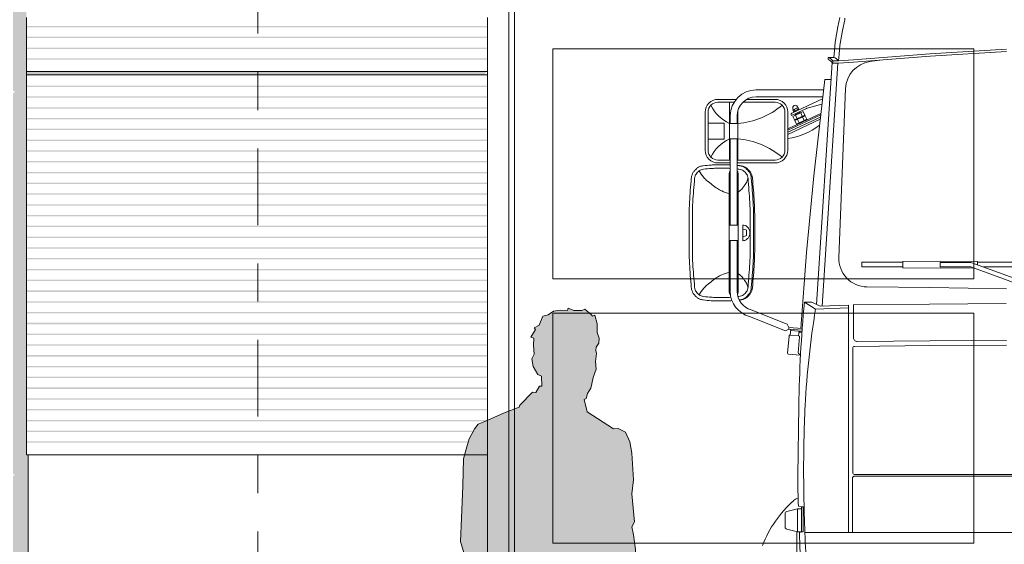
# Model space of a CAD drawing. Header units: metres. Extents: x -4 to 112, y -27 to 26.
# Tile 68 of 167: x 22.13 to 24.7, y 0.97 to 2.34. Entities that reach past the tile are written whole.
import ezdxf
from ezdxf.enums import TextEntityAlignment as Align

# ---------------------------------------------------------------- set-up
doc = ezdxf.new("R2010")
doc.units = ezdxf.units.M
doc.header["$MEASUREMENT"] = 0
doc.linetypes.add('Raster', pattern=[0.4, 0.2, -0.1, 0, -0.1])
for name, color, linetype in [('10 Fassade', 7, 'Continuous'), ('10 Stütze', 7, 'Continuous'), ('10 Wand außen', 7, 'Continuous'), ('10 Wand innen', 7, 'Continuous'), ('60 Ausstattung außen', 7, 'Continuous'), ('90 Achsraster', 7, 'Continuous'), ('94 Genehmigungsplanung Bemaßung', 7, 'Continuous')]:
    doc.layers.add(name, color=color, linetype=linetype)
doc.styles.add('ERSTELLTER_STIL_1', font='arial.ttf')
doc.styles.add('ERSTELLTER_STIL_2', font='arial.ttf')
doc.dimstyles.new('ERSTELLTER_STIL__1', dxfattribs={"dimtxt": 0.25, "dimasz": 0.19, "dimexe": 0.18, "dimexo": 0.1, "dimgap": 0, "dimtad": 1, "dimtih": 1, "dimtoh": 1, "dimzin": 0, "dimdsep": 46, "dimtxsty": 'ERSTELLTER_STIL_2', "dimblk": 'ARROWHEAD_6', "dimblk1": 'ARROWHEAD_6', "dimblk2": 'ARROWHEAD_6', "dimcen": 0.09, "dimclrd": 7, "dimclre": 7, "dimclrt": 7, "dimazin": 0, "dimtfac": 1, "dimtdec": 4, "dimtmove": 0, "dimatfit": 3, "dimfxl": 1, "dimtolj": 1, "dimtzin": 0, "dimarcsym": 0})

# ---------------------------------------------------------------- blocks, each defined once
blk = doc.blocks.new('Standard-Rastermarker[4]_1', base_point=(22.7511, 10))
at = {"layer": '90 Achsraster', "color": 14, "linetype": 'Raster', "lineweight": 18, "true_color": 0xa80000}
blk.add_line((22.7511, 9), (22.7511, -1), dxfattribs=at)
at = {"layer": '90 Achsraster', "color": 14, "lineweight": 18, "true_color": 0xa80000, "style": 'ERSTELLTER_STIL_1'}
for tag, p in [('AC_MarkerText_1_0', (22.7511, 10.5)), ('AC_MarkerText_1_1', (22.7511, -2.2))]:
    blk.add_attdef(tag, text='', height=0.3, rotation=360, dxfattribs=at).set_placement(p, align=Align.TOP_CENTER)
blk = doc.blocks.new('Mann gehend Kontur 02 27[13]_1', base_point=(23.7863, -0.1744))
at = {"layer": '60 Ausstattung außen', "linetype": 'Continuous', "lineweight": 0, "true_color": 0xffffff}
blk.add_hatch(color=7, dxfattribs=at).paths.add_polyline_path([(23.5584, 0.5808), (23.5752, 0.5495), (23.6222, 0.4441), (23.6368, 0.3962), (23.6446, 0.3432), (23.6429, 0.3229), (23.6424, 0.2863), (23.6469, 0.2017), (23.6553, 0.1542), (23.648, 0.1097), (23.6536, 0.0381), (23.6654, -0.0211), (23.6637, -0.0566), (23.6592, -0.0977), (23.6693, -0.1011), (23.6698, -0.1474), (23.7062, -0.1586), (23.7096, -0.1524), (23.7533, -0.1722), (23.7863, -0.1744), (23.8306, -0.1693), (23.858, -0.1654), (23.8911, -0.1598), (23.8871, -0.1507), (23.8877, -0.1378), (23.8715, -0.1355), (23.8435, -0.1282), (23.8127, -0.1152), (23.8026, -0.0944), (23.8255, -0.0994), (23.8227, -0.078), (23.8143, -0.034), (23.8031, 0.0037), (23.802, 0.0398), (23.7959, 0.1086), (23.7875, 0.1694), (23.7802, 0.2264), (23.7673, 0.3312), (23.7622, 0.3932), (23.7622, 0.4355), (23.7594, 0.4958), (23.7544, 0.5607), (23.7494, 0.5922), (23.7656, 0.5843), (23.7774, 0.5877), (23.7785, 0.6046), (23.7706, 0.6661), (23.7617, 0.713), (23.7544, 0.7446), (23.741, 0.7908), (23.7415, 0.8545), (23.7359, 0.8787), (23.7348, 0.9059), (23.7376, 0.9527), (23.7326, 0.9916), (23.7281, 1.0125), (23.7354, 1.0249), (23.732, 1.0617), (23.7281, 1.0983), (23.7326, 1.1349), (23.7281, 1.2043), (23.723, 1.2343), (23.7118, 1.2597), (23.6928, 1.2692), (23.6805, 1.2681), (23.611, 1.3126), (23.6037, 1.3442), (23.6088, 1.347), (23.6127, 1.36), (23.6211, 1.3741), (23.6233, 1.3859), (23.6273, 1.4017), (23.6345, 1.4237), (23.6334, 1.4434), (23.6345, 1.4575), (23.6362, 1.4648), (23.634, 1.4727), (23.6345, 1.4813), (23.6418, 1.492), (23.6424, 1.5044), (23.6373, 1.5197), (23.6377, 1.5425), (23.6314, 1.565), (23.625, 1.5617), (23.6226, 1.5654), (23.6049, 1.58), (23.5976, 1.5772), (23.5763, 1.5772), (23.5617, 1.5833), (23.5596, 1.5768), (23.541, 1.5777), (23.5236, 1.5755), (23.5091, 1.5658), (23.4957, 1.5622), (23.4861, 1.5387), (23.4726, 1.5319), (23.4766, 1.5269), (23.4643, 1.5077), (23.4721, 1.5049), (23.471, 1.4863), (23.4732, 1.4626), (23.4671, 1.4508), (23.4704, 1.4305), (23.4828, 1.4102), (23.4917, 1.4057), (23.4934, 1.3796), (23.4867, 1.3796), (23.4772, 1.3627), (23.4682, 1.3638), (23.4352, 1.33), (23.434, 1.3249), (23.3931, 1.3091), (23.3439, 1.2871), (23.3265, 1.2804), (23.3181, 1.2691), (23.303, 1.242), (23.2951, 1.2148), (23.2884, 1.19), (23.2867, 1.1196), (23.2834, 1.0349), (23.2806, 0.974), (23.2901, 0.9413), (23.3114, 0.8686), (23.336, 0.8177), (23.3517, 0.7929), (23.3399, 0.7534), (23.3343, 0.6744), (23.3349, 0.64), (23.3343, 0.5966), (23.3573, 0.591), (23.3579, 0.5256), (23.3595, 0.4538), (23.3497, 0.4152), (23.3386, 0.3724), (23.3192, 0.3293), (23.3091, 0.2992), (23.3058, 0.2463), (23.2862, 0.1724), (23.2932, 0.1661), (23.2908, 0.1315), (23.3105, 0.1144), (23.3248, 0.085), (23.336, 0.0563), (23.3629, 0.0428), (23.3903, 0.0326), (23.4195, 0.0354), (23.4452, 0.0411), (23.4458, 0.0523), (23.4448, 0.0654), (23.4307, 0.0794), (23.4206, 0.0912), (23.4077, 0.111), (23.3959, 0.1397), (23.3982, 0.1538), (23.4043, 0.1555), (23.4111, 0.2329), (23.42, 0.2532), (23.4346, 0.3112), (23.4626, 0.3563), (23.4777, 0.3777), (23.4839, 0.4065), (23.4912, 0.4393), (23.5046, 0.4782), (23.5433, 0.556)])
at = {"layer": '60 Ausstattung außen', "color": 7, "linetype": 'Continuous', "lineweight": 13, "flags": 128}
blk.add_lwpolyline([(23.5584, 0.5808), (23.5433, 0.556), (23.5046, 0.4782), (23.4912, 0.4393), (23.4839, 0.4065), (23.4777, 0.3777), (23.4626, 0.3563), (23.4346, 0.3112), (23.42, 0.2532), (23.4111, 0.2329), (23.4043, 0.1555), (23.3982, 0.1538), (23.3959, 0.1397), (23.4077, 0.111), (23.4206, 0.0912), (23.4307, 0.0794), (23.4448, 0.0654), (23.4458, 0.0523), (23.4452, 0.0411), (23.4195, 0.0354), (23.3903, 0.0326), (23.3629, 0.0428), (23.336, 0.0563), (23.3248, 0.085), (23.3105, 0.1144), (23.2908, 0.1315), (23.2932, 0.1661), (23.2862, 0.1724), (23.3058, 0.2463), (23.3091, 0.2992), (23.3192, 0.3293), (23.3386, 0.3724), (23.3497, 0.4152), (23.3595, 0.4538), (23.3579, 0.5256), (23.3573, 0.591), (23.3343, 0.5966), (23.3349, 0.64), (23.3343, 0.6744), (23.3399, 0.7534), (23.3517, 0.7929), (23.336, 0.8177), (23.3114, 0.8686), (23.2901, 0.9413), (23.2806, 0.974), (23.2834, 1.0349), (23.2867, 1.1196), (23.2884, 1.19), (23.2951, 1.2148), (23.303, 1.242), (23.3181, 1.2691), (23.3265, 1.2804), (23.3439, 1.2871), (23.3931, 1.3091), (23.434, 1.3249), (23.4352, 1.33), (23.4682, 1.3638), (23.4772, 1.3627), (23.4867, 1.3796), (23.4934, 1.3796), (23.4917, 1.4057), (23.4828, 1.4102), (23.4704, 1.4305), (23.4671, 1.4508), (23.4732, 1.4626), (23.471, 1.4863), (23.4721, 1.5049), (23.4643, 1.5077), (23.4766, 1.5269), (23.4726, 1.5319), (23.4861, 1.5387), (23.4957, 1.5622), (23.5091, 1.5658), (23.5236, 1.5755), (23.541, 1.5777), (23.5596, 1.5768), (23.5617, 1.5833), (23.5763, 1.5772), (23.5976, 1.5772), (23.6049, 1.58), (23.6226, 1.5654), (23.625, 1.5617), (23.6314, 1.565), (23.6377, 1.5425), (23.6373, 1.5197), (23.6424, 1.5044), (23.6418, 1.492), (23.6345, 1.4813), (23.634, 1.4727), (23.6362, 1.4648), (23.6345, 1.4575), (23.6334, 1.4434), (23.6345, 1.4237), (23.6273, 1.4017), (23.6233, 1.3859), (23.6211, 1.3741), (23.6127, 1.36), (23.6088, 1.347), (23.6037, 1.3442), (23.611, 1.3126), (23.6805, 1.2681), (23.6928, 1.2692), (23.7118, 1.2597), (23.723, 1.2343), (23.7281, 1.2043), (23.7326, 1.1349), (23.7281, 1.0983), (23.732, 1.0617), (23.7354, 1.0249), (23.7281, 1.0125), (23.7326, 0.9916), (23.7376, 0.9527), (23.7348, 0.9059), (23.7359, 0.8787), (23.7415, 0.8545), (23.741, 0.7908), (23.7544, 0.7446), (23.7617, 0.713), (23.7706, 0.6661), (23.7785, 0.6046), (23.7774, 0.5877), (23.7656, 0.5843), (23.7494, 0.5922), (23.7544, 0.5607), (23.7594, 0.4958), (23.7622, 0.4355), (23.7622, 0.3932), (23.7673, 0.3312), (23.7802, 0.2264), (23.7875, 0.1694), (23.7959, 0.1086), (23.802, 0.0398), (23.8031, 0.0037), (23.8143, -0.034), (23.8227, -0.078), (23.8255, -0.0994), (23.8026, -0.0944), (23.8127, -0.1152), (23.8435, -0.1282), (23.8715, -0.1355), (23.8877, -0.1378), (23.8871, -0.1507), (23.8911, -0.1598), (23.858, -0.1654), (23.8306, -0.1693), (23.7863, -0.1744), (23.7533, -0.1722), (23.7096, -0.1524), (23.7062, -0.1586), (23.6698, -0.1474), (23.6693, -0.1011), (23.6592, -0.0977), (23.6637, -0.0566), (23.6654, -0.0211), (23.6536, 0.0381), (23.648, 0.1097), (23.6553, 0.1542), (23.6469, 0.2017), (23.6424, 0.2863), (23.6429, 0.3229), (23.6446, 0.3432), (23.6368, 0.3962), (23.6222, 0.4441), (23.5752, 0.5495)], close=True, dxfattribs=at)
blk = doc.blocks.new('*D38', base_point=(27236.1321, 0))
at = {"layer": '94 Genehmigungsplanung Bemaßung', "color": 7, "linetype": 'Continuous', "lineweight": 13}
for p, q in [((17.3411, 9.2531), (17.3411, 9.6281)), ((58.1625, 9.2531), (58.1625, 9.6281)), ((17.4411, 9.5406), (17.2411, 9.3406)), ((58.0625, 9.3406), (58.2625, 9.5406)), ((17.1911, 9.4406), (17.3411, 9.4406)), ((17.3411, 9.4406), (58.1625, 9.4406)), ((58.1625, 9.4406), (58.3125, 9.4406))]:
    blk.add_line(p, q, dxfattribs=at)
at = {"layer": '94 Genehmigungsplanung Bemaßung', "color": 7, "lineweight": 13, "insert": (37.3228, 9.4906), "char_height": 0.25, "attachment_point": 7, "style": 'ERSTELLTER_STIL_2'}
blk.add_mtext('\\A1;{\\pql;\\fArial|b0|i0|c0|p0;\\W1.000000;40,82}', dxfattribs=at)
blk = doc.blocks.new('ARROWHEAD_6')
at = {"color": 0, "linetype": 'Continuous', "lineweight": 0}
for p, q in [((-0.5, -0.5), (0.5, 0.5)), ((0, 0), (-1, 0))]:
    blk.add_line(p, q, dxfattribs=at)

msp = doc.modelspace()

# ---------------------------------------------------------------- hatches: boundary and pattern name
at = {"layer": '10 Fassade', "linetype": 'Continuous', "lineweight": 0, "true_color": 0x000000}
for points in [[(22.1464, 2.3196), (22.1464, 2.3166), (23.3511, 2.3166), (23.3511, 2.3196)], [(22.1464, 2.3166), (22.1464, 2.3161), (23.3486, 2.3161), (23.3511, 2.3166)], [(22.1464, 2.2884), (23.3511, 2.2884), (23.3511, 2.2914), (22.1464, 2.2914)], [(22.1464, 2.2879), (23.3486, 2.2879), (23.3511, 2.2884), (22.1464, 2.2884)], [(22.1464, 2.2633), (22.1464, 2.2603), (23.3511, 2.2603), (23.3511, 2.2633)], [(22.1464, 2.2598), (23.3486, 2.2598), (23.3511, 2.2603), (22.1464, 2.2603)], [(22.1464, 2.2321), (23.3511, 2.2321), (23.3511, 2.2351), (22.1464, 2.2351)], [(22.1464, 2.2316), (23.3486, 2.2316), (23.3511, 2.2321), (22.1464, 2.2321)], [(22.1464, 2.2005), (22.1464, 2.195), (23.3456, 2.195), (23.3463, 2.1973), (23.3463, 2.2005)], [(22.1464, 2.195), (22.1464, 2.1929), (23.3454, 2.1929), (23.3456, 2.195)], [(22.1464, 2.1929), (22.1464, 2.192), (23.3451, 2.192), (23.3456, 2.1927), (23.3454, 2.1929)], [(22.1464, 2.1639), (22.1464, 2.1609), (23.3511, 2.1609), (23.3511, 2.1639)], [(22.1464, 2.1604), (23.3486, 2.1604), (23.3511, 2.1609), (22.1464, 2.1609)], [(22.1464, 2.1327), (23.3511, 2.1327), (23.3511, 2.1357), (22.1464, 2.1357)], [(22.1464, 2.1322), (23.3486, 2.1322), (23.3511, 2.1327), (22.1464, 2.1327)], [(22.1464, 2.1046), (23.3511, 2.1046), (23.3511, 2.1076), (22.1464, 2.1076)], [(22.1464, 2.1046), (22.1464, 2.1041), (23.3486, 2.1041), (23.3511, 2.1046)], [(22.1464, 2.0794), (22.1464, 2.0764), (23.3511, 2.0764), (23.3511, 2.0794)], [(22.1464, 2.0764), (22.1464, 2.0759), (23.3486, 2.0759), (23.3511, 2.0764)], [(22.1464, 2.0483), (23.3511, 2.0483), (23.3511, 2.0513), (22.1464, 2.0513)], [(22.1464, 2.0478), (23.3486, 2.0478), (23.3511, 2.0483), (22.1464, 2.0483)], [(22.1464, 2.0201), (23.3511, 2.0201), (23.3511, 2.0231), (22.1464, 2.0231)], [(22.1464, 2.0196), (23.3486, 2.0196), (23.3511, 2.0201), (22.1464, 2.0201)], [(22.1464, 1.995), (22.1464, 1.992), (23.3511, 1.992), (23.3511, 1.995)], [(22.1464, 1.992), (22.1464, 1.9915), (23.3486, 1.9915), (23.3511, 1.992)], [(22.1464, 1.9639), (23.3511, 1.9639), (23.3511, 1.9669), (22.1464, 1.9669)], [(22.1464, 1.9639), (22.1464, 1.9634), (23.3486, 1.9634), (23.3511, 1.9639)], [(22.1464, 1.9357), (23.3511, 1.9357), (23.3511, 1.9387), (22.1464, 1.9387)], [(22.1464, 1.9357), (22.1464, 1.9352), (23.3486, 1.9352), (23.3511, 1.9357)], [(22.1464, 1.9106), (22.1464, 1.9076), (23.3511, 1.9076), (23.3511, 1.9106)], [(22.1464, 1.9071), (23.3486, 1.9071), (23.3511, 1.9076), (22.1464, 1.9076)], [(22.1464, 1.8794), (23.3511, 1.8794), (23.3511, 1.8824), (22.1464, 1.8824)], [(22.1464, 1.8789), (23.3486, 1.8789), (23.3511, 1.8794), (22.1464, 1.8794)], [(22.1464, 1.8513), (23.3511, 1.8513), (23.3511, 1.8543), (22.1464, 1.8543)], [(22.1464, 1.8513), (22.1464, 1.8508), (23.3486, 1.8508), (23.3511, 1.8513)], [(22.1464, 1.8261), (22.1464, 1.8231), (23.3511, 1.8231), (23.3511, 1.8261)], [(22.1464, 1.8231), (22.1464, 1.8226), (23.3486, 1.8226), (23.3511, 1.8231)], [(22.1464, 1.795), (23.3511, 1.795), (23.3511, 1.798), (22.1464, 1.798)], [(22.1464, 1.7945), (23.3486, 1.7945), (23.3511, 1.795), (22.1464, 1.795)], [(22.1464, 1.7669), (23.3511, 1.7669), (23.3511, 1.7699), (22.1464, 1.7699)], [(22.1464, 1.7669), (22.1464, 1.7663), (23.3486, 1.7663), (23.3511, 1.7669)], [(22.1464, 1.7417), (22.1464, 1.7387), (23.3511, 1.7387), (23.3511, 1.7417)], [(22.1464, 1.7382), (23.3486, 1.7382), (23.3511, 1.7387), (22.1464, 1.7387)], [(22.1464, 1.7136), (22.1464, 1.7106), (23.3511, 1.7106), (23.3511, 1.7136)], [(22.1464, 1.7101), (23.3486, 1.7101), (23.3511, 1.7106), (22.1464, 1.7106)], [(22.1464, 1.6854), (22.1464, 1.6824), (23.3511, 1.6824), (23.3511, 1.6854)], [(22.1464, 1.6819), (23.3486, 1.6819), (23.3511, 1.6824), (22.1464, 1.6824)], [(22.1464, 1.6573), (22.1464, 1.6543), (23.3511, 1.6543), (23.3511, 1.6573)], [(22.1464, 1.6538), (23.3486, 1.6538), (23.3511, 1.6543), (22.1464, 1.6543)], [(22.1464, 1.6291), (22.1464, 1.6261), (23.3511, 1.6261), (23.3511, 1.6291)], [(22.1464, 1.6256), (23.3486, 1.6256), (23.3511, 1.6261), (22.1464, 1.6261)], [(22.1464, 1.598), (23.3511, 1.598), (23.3511, 1.601), (22.1464, 1.601)], [(22.1464, 1.598), (22.1464, 1.5975), (23.3486, 1.5975), (23.3511, 1.598)], [(22.1464, 1.5699), (23.3511, 1.5699), (23.3511, 1.5729), (22.1464, 1.5729)], [(22.1464, 1.5693), (23.3486, 1.5693), (23.3511, 1.5699), (22.1464, 1.5699)], [(22.1464, 1.5417), (23.3511, 1.5417), (23.3511, 1.5447), (22.1464, 1.5447)], [(22.1464, 1.5417), (22.1464, 1.5412), (23.3486, 1.5412), (23.3511, 1.5417)], [(22.1464, 1.5166), (22.1464, 1.5136), (23.3511, 1.5136), (23.3511, 1.5166)], [(22.1464, 1.5136), (22.1464, 1.5131), (23.3486, 1.5131), (23.3511, 1.5136)], [(22.1464, 1.4884), (22.1464, 1.4854), (23.3511, 1.4854), (23.3511, 1.4884)], [(22.1464, 1.4849), (23.3486, 1.4849), (23.3511, 1.4854), (22.1464, 1.4854)], [(22.1464, 1.4603), (22.1464, 1.4573), (23.3511, 1.4573), (23.3511, 1.4603)], [(22.1464, 1.4568), (23.3486, 1.4568), (23.3511, 1.4573), (22.1464, 1.4573)], [(22.1464, 1.4321), (22.1464, 1.4291), (23.3511, 1.4291), (23.3511, 1.4321)], [(22.1464, 1.4291), (22.1464, 1.4286), (23.3486, 1.4286), (23.3511, 1.4291)], [(22.1464, 1.404), (22.1464, 1.401), (23.3511, 1.401), (23.3511, 1.404)], [(22.1464, 1.4005), (23.3486, 1.4005), (23.3511, 1.401), (22.1464, 1.401)], [(22.1464, 1.3759), (22.1464, 1.3729), (23.3511, 1.3729), (23.3511, 1.3759)], [(22.1464, 1.3723), (23.3486, 1.3723), (23.3511, 1.3729), (22.1464, 1.3729)], [(22.1464, 1.3477), (22.1464, 1.3447), (23.3511, 1.3447), (23.3511, 1.3477)], [(22.1464, 1.3442), (23.3486, 1.3442), (23.3511, 1.3447), (22.1464, 1.3447)], [(22.1464, 1.3166), (23.3511, 1.3166), (23.3511, 1.3196), (22.1464, 1.3196)], [(22.1464, 1.3161), (23.3486, 1.3161), (23.3511, 1.3166), (22.1464, 1.3166)], [(22.1464, 1.2884), (23.3511, 1.2884), (23.3511, 1.2914), (22.1464, 1.2914)], [(22.1464, 1.2879), (23.3486, 1.2879), (23.3511, 1.2884), (22.1464, 1.2884)], [(22.1464, 1.2633), (22.1464, 1.2603), (23.3511, 1.2603), (23.3511, 1.2633)], [(22.1464, 1.2598), (23.3486, 1.2598), (23.3511, 1.2603), (22.1464, 1.2603)], [(22.1464, 1.2351), (22.1464, 1.2321), (23.3511, 1.2321), (23.3511, 1.2351)], [(22.1464, 1.2316), (23.3486, 1.2316), (23.3511, 1.2321), (22.1464, 1.2321)], [(22.5011, 1.2005), (22.1511, 1.2005), (22.1511, 1.2), (22.5011, 1.2)]]:
    msp.add_hatch(color=18, dxfattribs=at).paths.add_polyline_path(points)
at = {"layer": '10 Stütze', "linetype": 'Continuous', "lineweight": 0, "true_color": 0x000000}
msp.add_hatch(color=18, dxfattribs=at).paths.add_polyline_path([(22.5011, 1.2), (23.0011, 1.2), (23.0011, 1.2005), (22.5011, 1.2005)])
at = {"layer": '10 Wand außen', "linetype": 'Continuous', "lineweight": 0, "true_color": 0x000000}
msp.add_hatch(color=18, dxfattribs=at).paths.add_polyline_path([(18.3511, 4.4464), (22.1085, 4.4464), (22.1085, 4.444), (22.1115, 4.444), (22.1115, 4.1498), (22.1165, 4.1498), (22.1115, 4.1427), (22.1115, 4.1426), (22.1115, 3.1498), (22.1165, 3.1498), (22.1115, 3.1427), (22.1115, 3.1426), (22.1115, 2.1498), (22.1165, 2.1498), (22.1115, 2.1427), (22.1115, 2.1426), (22.1115, 1.1498), (22.1156, 1.1498), (22.1115, 1.1439), (22.1115, 0), (22.1511, 0), (22.1511, 1.2005), (22.1464, 1.2005), (22.1464, 4.5), (18.3511, 4.5)])
at = {"layer": '10 Wand innen', "linetype": 'Continuous', "lineweight": 0, "true_color": 0x000000}
for points in [[(23.1289, 1.2005), (23.0011, 1.2005), (23.0011, 1.2), (23.1289, 1.2)], [(23.1289, 1.2), (23.1389, 1.2), (23.1389, 1.2005), (23.1289, 1.2005)], [(23.1389, 1.2), (23.1789, 1.2), (23.1789, 1.2005), (23.1389, 1.2005)], [(23.3511, 1.2005), (23.1789, 1.2005), (23.1789, 1.2), (23.3511, 1.2)]]:
    msp.add_hatch(color=18, dxfattribs=at).paths.add_polyline_path(points)

# ---------------------------------------------------------------- linework, layer by layer
at = {"color": 7, "linetype": 'Continuous', "lineweight": 13}
for p, q in [((24.2718, 2.3415), (24.2661, 2.3176)), ((24.2661, 2.3176), (24.2596, 2.2777)), ((24.2847, 2.3359), (24.2781, 2.3081)), ((24.2781, 2.3081), (24.2716, 2.2682)), ((24.2596, 2.2777), (24.2574, 2.2557)), ((24.2716, 2.2682), (24.2694, 2.2462)), ((24.2574, 2.2557), (24.2561, 2.2377)), ((24.2694, 2.2462), (24.2681, 2.2282)), ((24.5068, 2.2467), (24.3071, 2.2312)), ((24.5073, 2.2407), (24.3075, 2.2253)), ((24.7066, 2.2587), (24.5068, 2.2467)), ((24.7069, 2.2527), (24.5072, 2.2407)), ((24.2514, 2.2244), (24.2104, 1.5927)), ((24.2663, 2.2223), (24.2251, 1.588)), ((24.2412, 2.2377), (24.2412, 2.2317)), ((24.2412, 2.2377), (24.2561, 2.2377)), ((24.2531, 2.2282), (24.2531, 2.2223)), ((24.2531, 2.2282), (24.2681, 2.2282)), ((24.2531, 2.2223), (24.2684, 2.2223)), ((24.3071, 2.2312), (24.2681, 2.2282)), ((24.3075, 2.2253), (24.2684, 2.2223)), ((24.3764, 2.2306), (24.3498, 2.2267)), ((24.2322, 2.1802), (24.2032, 1.9281)), ((24.2322, 2.1802), (24.2486, 2.1802)), ((24.229, 2.1528), (24.0531, 2.1528)), ((24.2691, 1.7154), (24.2867, 2.1565)), ((23.9832, 1.9696), (23.9832, 2.1204)), ((24.227, 2.1348), (24.0531, 2.1348)), ((24.2264, 2.1295), (24.146, 2.0921)), ((24.2247, 2.1151), (24.1861, 2.1051)), ((23.9852, 2.0849), (23.9852, 2.065)), ((24.0032, 2.0849), (24.0032, 2.065)), ((24.0052, 1.9696), (24.0052, 2.0989)), ((24.2219, 2.0911), (24.1355, 2.0508)), ((24.1355, 2.0475), (24.2215, 2.0876)), ((24.1454, 2.0863), (24.1445, 2.0881)), ((24.1844, 2.1045), (24.1454, 2.0863)), ((24.176, 2.0962), (24.1489, 2.0835)), ((24.149, 2.1034), (24.15, 2.1011)), ((24.1627, 2.107), (24.1491, 2.1007)), ((24.1491, 2.1007), (24.151, 2.0966)), ((24.1646, 2.1029), (24.151, 2.0966)), ((24.1528, 2.0952), (24.1519, 2.097)), ((24.1525, 2.1023), (24.1544, 2.0982)), ((24.1803, 2.0871), (24.1531, 2.0744)), ((24.1811, 2.0853), (24.1539, 2.0726)), ((24.1563, 2.0888), (24.1553, 2.0909)), ((24.1599, 2.0776), (24.1557, 2.0867)), ((24.1672, 2.0939), (24.1563, 2.0888)), ((24.1593, 2.1054), (24.1612, 2.1014)), ((24.1607, 2.1089), (24.1618, 2.1066)), ((24.1627, 2.107), (24.1646, 2.1029)), ((24.1645, 2.1007), (24.1637, 2.1025)), ((24.1672, 2.0939), (24.1662, 2.096)), ((24.1735, 2.0839), (24.1692, 2.093)), ((24.1803, 2.0871), (24.176, 2.0962)), ((24.1784, 2.084), (24.1775, 2.0858)), ((24.1862, 2.0744), (24.1811, 2.0853)), ((23.9273, 2.0655), (23.9692, 2.0655)), ((23.9692, 2.0245), (23.9692, 2.0655)), ((23.9832, 2.065), (24.0052, 2.065)), ((24.2209, 2.0818), (24.1355, 2.042)), ((24.1355, 2.0365), (24.2202, 2.076)), ((24.1531, 2.0744), (24.1489, 2.0835)), ((24.159, 2.0618), (24.1539, 2.0726)), ((24.1567, 2.0739), (24.1558, 2.0757)), ((24.1853, 2.0762), (24.1582, 2.0636)), ((24.165, 2.0667), (24.1607, 2.0758)), ((24.1785, 2.0731), (24.1743, 2.0821)), ((23.9273, 2.0245), (23.9692, 2.0245)), ((23.9832, 2.025), (24.0052, 2.025)), ((23.9852, 2.025), (23.9852, 1.7995)), ((24.0032, 2.025), (24.0032, 1.7995)), ((24.0062, 1.9553), (24.0032, 1.9553)), ((23.9826, 1.9336), (23.9826, 1.6255)), ((24.0058, 1.9336), (24.0058, 1.6255)), ((24.2032, 1.9281), (24.1847, 1.7284)), ((24.0058, 1.7995), (23.9826, 1.7995)), ((24.0183, 1.8), (24.0183, 1.7591)), ((24.0183, 1.7896), (24.0262, 1.7874)), ((24.028, 1.785), (24.028, 1.7742)), ((24.0058, 1.7596), (23.9826, 1.7596)), ((23.9852, 1.7596), (23.9852, 1.6268)), ((24.0032, 1.7596), (24.0032, 1.6268)), ((24.0183, 1.7696), (24.0262, 1.7718)), ((24.1847, 1.7284), (24.1697, 1.5301)), ((24.4364, 1.7027), (24.329, 1.7027)), ((24.329, 1.7027), (24.329, 1.6905)), ((24.5338, 1.706), (24.4364, 1.7051)), ((24.4364, 1.7051), (24.4364, 1.6881)), ((24.5338, 1.706), (24.6312, 1.7051)), ((24.6137, 1.7026), (24.5338, 1.7026)), ((24.5338, 1.7026), (24.5338, 1.6906)), ((24.6137, 1.7026), (24.7764, 1.6434)), ((24.6312, 1.7051), (24.6312, 1.6962)), ((24.6312, 1.7027), (24.7385, 1.7027)), ((24.4364, 1.6905), (24.329, 1.6905)), ((24.5338, 1.6872), (24.4364, 1.6881)), ((24.6137, 1.6906), (24.5338, 1.6906)), ((24.5338, 1.6872), (24.6208, 1.688)), ((24.6137, 1.6906), (24.7726, 1.6328)), ((24.6471, 1.6905), (24.7385, 1.6905)), ((24.5068, 1.6365), (24.3421, 1.6385)), ((24.7066, 1.6335), (24.5068, 1.6365)), ((24.1982, 1.5989), (24.1792, 1.5983)), ((24.1792, 1.5983), (24.2082, 1.5801)), ((24.2202, 1.5878), (24.1982, 1.5989)), ((24.7058, 1.5953), (24.5061, 1.5938)), ((24.1336, 1.5412), (24.0402, 1.5785)), ((24.2082, 1.5801), (24.2941, 1.5836)), ((24.2202, 1.5878), (24.2941, 1.5908)), ((24.2941, 1.5908), (24.2941, 0.9972)), ((24.506, 1.5938), (24.3062, 1.5921)), ((24.3071, 1.5058), (24.3071, 1.5921)), ((24.1296, 1.5237), (24.0355, 1.5612)), ((24.1382, 1.5286), (24.1296, 1.5237)), ((24.1386, 1.5326), (24.1336, 1.5412)), ((24.1386, 1.5326), (24.1382, 1.5286)), ((24.173, 1.5258), (24.1382, 1.5286)), ((24.1733, 1.5298), (24.1386, 1.5326)), ((24.1432, 1.5283), (24.1419, 1.5129)), ((24.1727, 1.5218), (24.1429, 1.5243)), ((24.1726, 1.5198), (24.1676, 1.5202)), ((24.1387, 1.5101), (24.1349, 1.4658)), ((24.1638, 1.511), (24.1419, 1.5129)), ((24.163, 1.4665), (24.1665, 1.5078)), ((24.1638, 1.511), (24.1643, 1.5175)), ((24.5068, 1.4974), (24.3172, 1.4958)), ((24.7066, 1.4989), (24.5068, 1.4974)), ((24.3051, 1.4782), (24.3051, 1.1541)), ((24.5068, 1.4852), (24.31, 1.4832)), ((24.7066, 1.4867), (24.5068, 1.4852)), ((24.1675, 1.4601), (24.1376, 1.4626)), ((24.169, 1.4629), (24.1657, 1.4632)), ((24.3042, 1.1386), (24.3042, 0.9972)), ((24.3101, 1.1491), (25.3058, 1.1491)), ((26.3015, 1.1445), (24.3101, 1.1445)), ((24.1613, 1.0592), (24.1329, 1.0524)), ((24.1613, 1.0592), (24.1613, 0.9993)), ((24.1712, 1.0592), (24.1613, 1.0592)), ((24.1712, 1.0642), (24.1632, 1.0664)), ((24.1712, 1.0642), (24.1712, 0.9993)), ((24.1757, 1.0642), (24.1712, 1.0642)), ((24.1757, 0.9993), (24.1757, 1.0642)), ((24.1283, 1.0465), (24.1283, 1.012)), ((24.1613, 0.9993), (24.1329, 1.0062)), ((24.1593, 0.9998), (24.1593, 0.3821)), ((24.1712, 0.9993), (24.1613, 0.9993)), ((24.1712, 0.9993), (24.1658, 0.9978)), ((24.1757, 0.9993), (24.1712, 0.9993)), ((26.4314, 0.9972), (24.1802, 0.9972))]:
    msp.add_line(p, q, dxfattribs=at)
for points in [[(24.2531, 2.2282, 0.144009), (24.2412, 2.2377)], [(24.2531, 2.2223, 0.144009), (24.2412, 2.2317)], [(24.2681, 2.2282, 0.144009), (24.2561, 2.2377)], [(24.0005, 2.1279), (23.9527, 2.1279, 0.414214), (23.9198, 2.0949), (23.9198, 1.995, 0.414214), (23.9527, 1.9621), (23.9852, 1.9621)], [(23.9952, 2.1204), (23.9527, 2.1204, 0.414214), (23.9273, 2.0949), (23.9273, 1.995, 0.414214), (23.9527, 1.9696), (23.9852, 1.9696)], [(24.0032, 1.9621), (24.1026, 1.9621, 0.414214), (24.1355, 1.995), (24.1355, 2.0949, 0.414214), (24.1026, 2.1279), (24.0277, 2.1279)], [(24.0032, 1.9696), (24.1026, 1.9696, 0.414214), (24.128, 1.995), (24.128, 2.0949, 0.414214), (24.1026, 2.1204), (24.018, 2.1204)], [(23.9852, 1.9568, 0.011917), (23.9776, 1.9571, 0.00127), (23.9619, 1.9571, 0.00127), (23.9462, 1.9571, 0.017213), (23.9352, 1.9566, 0.009242), (23.9148, 1.9547)], [(24.009, 1.9547, 0.002623), (24.0032, 1.9553)], [(24.012, 1.9547, 0.002623), (24.0062, 1.9553)], [(23.9852, 1.9478, 0.012652), (23.9773, 1.9481, 0.00127), (23.9619, 1.9481, 0.00127), (23.9465, 1.9481, 0.017213), (23.9357, 1.9476, 0.009242), (23.9157, 1.9458)], [(23.9852, 1.941, 0.026115), (23.9838, 1.9388, 0.077175), (23.9829, 1.9367, 0.0553), (23.9826, 1.9336)], [(24.008, 1.9458, 0.002246), (24.0032, 1.9463)], [(24.0058, 1.9336, 0.0553), (24.0054, 1.9367, 0.077175), (24.0046, 1.9388, 0.026115), (24.0032, 1.941)], [(23.9826, 1.6255, 0.0553), (23.9829, 1.6224, 0.077175), (23.9838, 1.6203, 0.037077), (23.9859, 1.6172)], [(24.0038, 1.619, 0.015584), (24.0046, 1.6203, 0.077175), (24.0054, 1.6224, 0.0553), (24.0058, 1.6255)], [(23.9148, 1.6044, 0.009242), (23.9352, 1.6025, 0.017213), (23.9462, 1.6021, 0.00127), (23.9619, 1.602, 0.00127), (23.9776, 1.6021, 0.018888), (23.9896, 1.6026)], [(23.9157, 1.6133, 0.009242), (23.9357, 1.6115, 0.017213), (23.9465, 1.6111, 0.00127), (23.9619, 1.611, 0.00127), (23.9773, 1.6111, 0.015462), (23.987, 1.6114)], [(24.0051, 1.613, 0.001355), (24.008, 1.6133)], [(24.0086, 1.604, 0.001504), (24.012, 1.6044)], [(24.1792, 1.5983, 0.021047), (24.1645, 1.3289), (24.162, 1.1441, 0.014648), (24.1632, 1.0664)], [(24.2082, 1.5801, 0.029085), (24.181, 1.3289, 0.014079), (24.177, 1.1441, 0.010326), (24.1823, 0.9472)], [(24.1658, 0.9978, 0.007076), (24.1767, 0.7896, 0.018251), (24.1782, 0.7751)]]:
    msp.add_lwpolyline(points, format="xyb", dxfattribs=at)
at = {"color": 7, "linetype": 'Continuous', "lineweight": 13, "flags": 128}
for points in [[(23.9148, 1.9547, 0.057491), (23.9056, 1.9526, 0.08083), (23.8997, 1.9493, 0.035038), (23.8938, 1.9439, 0.034038), (23.8886, 1.9376, 0.078452), (23.8854, 1.9314, 0.056603), (23.8835, 1.9219)], [(23.9157, 1.9458, 0.057491), (23.9088, 1.9442, 0.08083), (23.9044, 1.9417, 0.035038), (23.8999, 1.9376, 0.034038), (23.896, 1.9329, 0.078452), (23.8936, 1.9282, 0.056603), (23.8921, 1.9211)], [(23.9037, 1.9413, 0.030502), (23.9159, 1.9243, 0.048984), (23.9251, 1.9151, 0.011788), (23.9384, 1.9046, 0.011974), (23.9519, 1.895, 0.049768), (23.9631, 1.8889, 0.030748), (23.9826, 1.8821)], [(24.0316, 1.9211, 0.056603), (24.0302, 1.9282, 0.078452), (24.0278, 1.9329, 0.034038), (24.0238, 1.9376, 0.035038), (24.0194, 1.9417, 0.08083), (24.0149, 1.9442, 0.057491), (24.008, 1.9458)], [(24.0402, 1.9219, 0.056603), (24.0383, 1.9314, 0.078452), (24.0352, 1.9376, 0.034038), (24.0299, 1.9439, 0.035038), (24.024, 1.9493, 0.08083), (24.0181, 1.9526, 0.057491), (24.009, 1.9547)], [(24.0432, 1.9219, 0.056603), (24.0413, 1.9314, 0.078452), (24.0382, 1.9376, 0.034038), (24.0329, 1.9439, 0.035038), (24.027, 1.9493, 0.08083), (24.0211, 1.9526, 0.057491), (24.012, 1.9547)], [(23.8835, 1.9219, 0.007628), (23.8788, 1.86, 0.014381), (23.8777, 1.8271), (23.8776, 1.7796), (23.8777, 1.732, 0.014381), (23.8788, 1.6991, 0.007628), (23.8835, 1.6372)], [(23.8921, 1.9211, 0.007628), (23.8874, 1.8595, 0.014381), (23.8864, 1.8268), (23.8863, 1.7796), (23.8864, 1.7323, 0.014381), (23.8874, 1.6996, 0.007628), (23.8921, 1.6381)], [(24.0058, 1.8857, 0.029552), (24.0132, 1.8916, 0.048188), (24.0171, 1.8958, 0.011178), (24.0216, 1.9019, 0.011011), (24.0258, 1.9083, 0.047458), (24.0285, 1.9135, 0.029325), (24.0314, 1.9226)], [(24.0316, 1.6381, 0.007628), (24.0363, 1.6996, 0.014381), (24.0374, 1.7323), (24.0374, 1.7796), (24.0374, 1.8268, 0.014381), (24.0363, 1.8595, 0.007628), (24.0316, 1.9211)], [(24.0402, 1.6372, 0.007628), (24.045, 1.6991, 0.014381), (24.046, 1.732), (24.0461, 1.7796), (24.046, 1.8271, 0.014381), (24.045, 1.86, 0.007628), (24.0402, 1.9219)], [(24.0432, 1.6372, 0.007628), (24.048, 1.6991, 0.014381), (24.049, 1.732), (24.0491, 1.7796), (24.049, 1.8271, 0.014381), (24.048, 1.86, 0.007628), (24.0432, 1.9219)], [(24.0183, 1.7591, 0.054049), (24.0232, 1.76, 0.077228), (24.0264, 1.7616, 0.031609), (24.0306, 1.7649, 0.053756), (24.0327, 1.7673, 0.052048), (24.0349, 1.7711, 0.052179), (24.0362, 1.7752, 0.051461), (24.0366, 1.7796, 0.051461), (24.0362, 1.7839, 0.052179), (24.0349, 1.7881, 0.052048), (24.0327, 1.7918, 0.053756), (24.0306, 1.7942, 0.031609), (24.0264, 1.7976, 0.077228), (24.0232, 1.7991, 0.054049), (24.0183, 1.8)], [(24.028, 1.785, 0.053709), (24.0279, 1.7856, 0.075573), (24.0277, 1.786, 0.0313), (24.0274, 1.7865, 0.032148), (24.0271, 1.7869, 0.077683), (24.0267, 1.7871, 0.054482), (24.0262, 1.7874)], [(24.0262, 1.7718, 0.054482), (24.0267, 1.772, 0.077683), (24.0271, 1.7723, 0.032148), (24.0274, 1.7727, 0.0313), (24.0277, 1.7731, 0.075573), (24.0279, 1.7735, 0.053709), (24.028, 1.7742)], [(23.9826, 1.677, 0.030748), (23.9631, 1.6702, 0.049768), (23.9519, 1.6642, 0.011974), (23.9384, 1.6545, 0.011788), (23.9251, 1.6441, 0.048984), (23.9159, 1.6348, 0.030502), (23.9037, 1.6179)], [(24.0314, 1.6366, 0.029325), (24.0285, 1.6456, 0.047458), (24.0258, 1.6508, 0.011011), (24.0216, 1.6572, 0.011178), (24.0171, 1.6634, 0.048188), (24.0132, 1.6676, 0.029552), (24.0058, 1.6734)], [(23.8835, 1.6372, 0.056603), (23.8854, 1.6278, 0.078452), (23.8886, 1.6216, 0.034038), (23.8938, 1.6152, 0.035038), (23.8997, 1.6098, 0.08083), (23.9056, 1.6066, 0.057491), (23.9148, 1.6044)], [(23.8921, 1.6381, 0.056603), (23.8936, 1.6309, 0.078452), (23.896, 1.6263, 0.034038), (23.8999, 1.6215, 0.035038), (23.9044, 1.6174, 0.08083), (23.9088, 1.615, 0.057491), (23.9157, 1.6133)], [(24.008, 1.6133, 0.057491), (24.0149, 1.615, 0.08083), (24.0194, 1.6174, 0.035038), (24.0238, 1.6215, 0.034038), (24.0278, 1.6263, 0.078452), (24.0302, 1.6309, 0.056603), (24.0316, 1.6381)], [(24.009, 1.6044, 0.057491), (24.0181, 1.6066, 0.08083), (24.024, 1.6098, 0.035038), (24.0299, 1.6152, 0.034038), (24.0352, 1.6216, 0.078452), (24.0383, 1.6278, 0.056603), (24.0402, 1.6372)], [(24.012, 1.6044, 0.057491), (24.0211, 1.6066, 0.08083), (24.027, 1.6098, 0.035038), (24.0329, 1.6152, 0.034038), (24.0382, 1.6216, 0.078452), (24.0413, 1.6278, 0.056603), (24.0432, 1.6372)]]:
    msp.add_lwpolyline(points, format="xyb", dxfattribs=at)
at = {"color": 7, "linetype": 'Continuous', "lineweight": 13}
msp.add_lwpolyline([(24.0085, 1.6044), (24.009, 1.6044)], dxfattribs=at)
for centre, radius, start, end in [((24.2769, 2.3378), 0.00799, 346.6398, 17.8677), ((24.3605, 2.1536), 0.0739, 98.3379, 177.7254), ((24.0531, 2.0849), 0.0679, 90, 180), ((24.025, 2.1557), 0.0999, 205.3342, 245.2591), ((24.0531, 2.0849), 0.0499, 90, 180), ((23.99, 2.2641), 0.1997, 274.347, 310.8024), ((24.1549, 2.1061), 0.00649, 25, 205), ((24.1473, 2.0893), 0.003, 115, 205), ((24.1646, 2.0853), 0.00899, 156.8103, 171.251), ((24.1646, 2.0853), 0.00899, 58.749, 73.1897), ((24.1886, 2.0954), 0.00999, 104.5863, 115), ((24.1094, 2.2036), 0.1799, 278.34, 307.2799), ((24.025, 1.9343), 0.0999, 114.7409, 154.6658), ((23.99, 1.8258), 0.1997, 49.1976, 85.653), ((24.343, 1.7124), 0.0739, 177.7254, 269.2868), ((24.0531, 1.6268), 0.0679, 180, 255), ((24.0531, 1.6268), 0.0499, 180, 255), ((24.1673, 1.5172), 0.003, 85.1168, 175.1168), ((24.1416, 1.5099), 0.003, 85.1168, 175.1168), ((24.1635, 1.508), 0.003, 355.1168, 85.1168), ((24.3171, 1.5058), 0.00999, 180, 270.5013), ((24.166, 1.4662), 0.003, 175.1168, 265.1168), ((24.3101, 1.4782), 0.00499, 90.5673, 180), ((24.1379, 1.4656), 0.003, 175.1168, 265.1168), ((24.1677, 1.463), 0.003, 265.1168, 292.2825), ((24.3101, 1.1386), 0.00589, 90, 180), ((24.3101, 1.1541), 0.00499, 180, 270), ((24.3559, 0.8516), 0.3076, 131.9158, 158.6152), ((24.1704, 1.0582), 0.03, 105.2428, 131.9158), ((24.1343, 1.0465), 0.00599, 103.627, 180), ((24.1343, 1.012), 0.00599, 180, 256.373)]:
    msp.add_arc(centre, radius, start, end, dxfattribs=at)
at = {"layer": '10 Fassade', "color": 7, "linetype": 'Continuous', "lineweight": 13}
for p, q in [((22.1464, 2.3417), (22.1464, 2.3196)), ((23.3511, 2.3417), (23.3511, 2.3196)), ((22.1464, 2.3196), (22.1464, 2.3166)), ((22.1464, 2.3136), (22.1464, 2.3166)), ((23.3511, 2.3196), (23.3511, 2.3166)), ((23.3511, 2.3136), (23.3511, 2.3166)), ((22.1464, 2.3136), (22.1464, 2.2914)), ((22.1464, 2.2914), (22.1464, 2.2884)), ((23.3511, 2.3136), (23.3511, 2.2914)), ((23.3511, 2.2914), (23.3511, 2.2884)), ((22.1464, 2.2854), (22.1464, 2.2884)), ((22.1464, 2.2854), (22.1464, 2.2633)), ((23.3511, 2.2854), (23.3511, 2.2884)), ((23.3511, 2.2854), (23.3511, 2.2633)), ((22.1464, 2.2633), (22.1464, 2.2603)), ((22.1464, 2.2573), (22.1464, 2.2603)), ((22.1464, 2.2573), (22.1464, 2.2351)), ((23.3511, 2.2633), (23.3511, 2.2603)), ((23.3511, 2.2573), (23.3511, 2.2603)), ((23.3511, 2.2573), (23.3511, 2.2351)), ((22.1464, 2.2351), (22.1464, 2.2321)), ((22.1464, 2.2291), (22.1464, 2.2321)), ((22.1464, 2.2291), (22.1464, 2.204)), ((23.3511, 2.2351), (23.3511, 2.2321)), ((23.3511, 2.2291), (23.3511, 2.2321)), ((23.3511, 2.2291), (23.3511, 2.204)), ((22.1464, 2.204), (22.1464, 2.2005)), ((22.1464, 2.2005), (22.1464, 2.195)), ((22.1464, 2.2005), (23.3511, 2.2005)), ((22.1464, 2.1929), (22.1464, 2.195)), ((22.1464, 2.192), (22.1464, 2.1929)), ((22.1464, 2.1911), (22.1464, 2.192)), ((22.1464, 2.192), (23.3511, 2.192)), ((22.1464, 2.189), (22.1464, 2.1911)), ((22.1464, 2.189), (22.1464, 2.1639)), ((23.3511, 2.204), (23.3511, 2.2005)), ((23.3511, 2.2005), (23.3511, 2.195)), ((23.3511, 2.1929), (23.3511, 2.195)), ((23.3511, 2.192), (23.3511, 2.1929)), ((23.3511, 2.1911), (23.3511, 2.192)), ((23.3511, 2.189), (23.3511, 2.1911)), ((23.3511, 2.189), (23.3511, 2.1639)), ((22.1464, 2.1639), (22.1464, 2.1609)), ((22.1464, 2.1579), (22.1464, 2.1609)), ((23.3511, 2.1639), (23.3511, 2.1609)), ((23.3511, 2.1579), (23.3511, 2.1609)), ((22.1464, 2.1579), (22.1464, 2.1357)), ((22.1464, 2.1357), (22.1464, 2.1327)), ((23.3511, 2.1579), (23.3511, 2.1357)), ((23.3511, 2.1357), (23.3511, 2.1327)), ((22.1464, 2.1297), (22.1464, 2.1327)), ((22.1464, 2.1297), (22.1464, 2.1076)), ((23.3511, 2.1297), (23.3511, 2.1327)), ((23.3511, 2.1297), (23.3511, 2.1076)), ((22.1464, 2.1076), (22.1464, 2.1046)), ((22.1464, 2.1016), (22.1464, 2.1046)), ((22.1464, 2.1016), (22.1464, 2.0794)), ((23.3511, 2.1076), (23.3511, 2.1046)), ((23.3511, 2.1016), (23.3511, 2.1046)), ((23.3511, 2.1016), (23.3511, 2.0794)), ((22.1464, 2.0794), (22.1464, 2.0764)), ((22.1464, 2.0734), (22.1464, 2.0764)), ((22.1464, 2.0734), (22.1464, 2.0513)), ((23.3511, 2.0794), (23.3511, 2.0764)), ((23.3511, 2.0734), (23.3511, 2.0764)), ((23.3511, 2.0734), (23.3511, 2.0513)), ((22.1464, 2.0513), (22.1464, 2.0483)), ((22.1464, 2.0453), (22.1464, 2.0483)), ((22.1464, 2.0453), (22.1464, 2.0231)), ((23.3511, 2.0513), (23.3511, 2.0483)), ((23.3511, 2.0453), (23.3511, 2.0483)), ((23.3511, 2.0453), (23.3511, 2.0231)), ((22.1464, 2.0231), (22.1464, 2.0201)), ((22.1464, 2.0171), (22.1464, 2.0201)), ((22.1464, 2.0171), (22.1464, 1.995)), ((23.3511, 2.0231), (23.3511, 2.0201)), ((23.3511, 2.0171), (23.3511, 2.0201)), ((23.3511, 2.0171), (23.3511, 1.995)), ((22.1464, 1.995), (22.1464, 1.992)), ((22.1464, 1.989), (22.1464, 1.992)), ((22.1464, 1.989), (22.1464, 1.9669)), ((23.3511, 1.995), (23.3511, 1.992)), ((23.3511, 1.989), (23.3511, 1.992)), ((23.3511, 1.989), (23.3511, 1.9669)), ((22.1464, 1.9669), (22.1464, 1.9639)), ((22.1464, 1.9609), (22.1464, 1.9639)), ((22.1464, 1.9609), (22.1464, 1.9387)), ((23.3511, 1.9669), (23.3511, 1.9639)), ((23.3511, 1.9609), (23.3511, 1.9639)), ((23.3511, 1.9609), (23.3511, 1.9387)), ((22.1464, 1.9387), (22.1464, 1.9357)), ((22.1464, 1.9327), (22.1464, 1.9357)), ((22.1464, 1.9327), (22.1464, 1.9106)), ((23.3511, 1.9387), (23.3511, 1.9357)), ((23.3511, 1.9327), (23.3511, 1.9357)), ((23.3511, 1.9327), (23.3511, 1.9106)), ((22.1464, 1.9106), (22.1464, 1.9076)), ((22.1464, 1.9046), (22.1464, 1.9076)), ((22.1464, 1.9046), (22.1464, 1.8824)), ((23.3511, 1.9106), (23.3511, 1.9076)), ((23.3511, 1.9046), (23.3511, 1.9076)), ((23.3511, 1.9046), (23.3511, 1.8824)), ((22.1464, 1.8824), (22.1464, 1.8794)), ((22.1464, 1.8764), (22.1464, 1.8794)), ((23.3511, 1.8824), (23.3511, 1.8794)), ((23.3511, 1.8764), (23.3511, 1.8794)), ((22.1464, 1.8764), (22.1464, 1.8543)), ((22.1464, 1.8543), (22.1464, 1.8513)), ((23.3511, 1.8764), (23.3511, 1.8543)), ((23.3511, 1.8543), (23.3511, 1.8513)), ((22.1464, 1.8483), (22.1464, 1.8513)), ((22.1464, 1.8483), (22.1464, 1.8261)), ((23.3511, 1.8483), (23.3511, 1.8513)), ((23.3511, 1.8483), (23.3511, 1.8261)), ((22.1464, 1.8261), (22.1464, 1.8231)), ((22.1464, 1.8202), (22.1464, 1.8231)), ((22.1464, 1.8202), (22.1464, 1.798)), ((23.3511, 1.8261), (23.3511, 1.8231)), ((23.3511, 1.8202), (23.3511, 1.8231)), ((23.3511, 1.8202), (23.3511, 1.798)), ((22.1464, 1.798), (22.1464, 1.795)), ((22.1464, 1.792), (22.1464, 1.795)), ((22.1464, 1.792), (22.1464, 1.7699)), ((23.3511, 1.798), (23.3511, 1.795)), ((23.3511, 1.792), (23.3511, 1.795)), ((23.3511, 1.792), (23.3511, 1.7699)), ((22.1464, 1.7699), (22.1464, 1.7669)), ((22.1464, 1.7639), (22.1464, 1.7669)), ((22.1464, 1.7639), (22.1464, 1.7417)), ((23.3511, 1.7699), (23.3511, 1.7669)), ((23.3511, 1.7639), (23.3511, 1.7669)), ((23.3511, 1.7639), (23.3511, 1.7417)), ((22.1464, 1.7417), (22.1464, 1.7387)), ((22.1464, 1.7357), (22.1464, 1.7387)), ((22.1464, 1.7357), (22.1464, 1.7136)), ((23.3511, 1.7417), (23.3511, 1.7387)), ((23.3511, 1.7357), (23.3511, 1.7387)), ((23.3511, 1.7357), (23.3511, 1.7136)), ((22.1464, 1.7136), (22.1464, 1.7106)), ((22.1464, 1.7076), (22.1464, 1.7106)), ((22.1464, 1.7076), (22.1464, 1.6854)), ((23.3511, 1.7136), (23.3511, 1.7106)), ((23.3511, 1.7076), (23.3511, 1.7106)), ((23.3511, 1.7076), (23.3511, 1.6854)), ((22.1464, 1.6854), (22.1464, 1.6824)), ((22.1464, 1.6794), (22.1464, 1.6824)), ((22.1464, 1.6794), (22.1464, 1.6573)), ((23.3511, 1.6854), (23.3511, 1.6824)), ((23.3511, 1.6794), (23.3511, 1.6824)), ((23.3511, 1.6794), (23.3511, 1.6573)), ((22.1464, 1.6573), (22.1464, 1.6543)), ((22.1464, 1.6513), (22.1464, 1.6543)), ((22.1464, 1.6513), (22.1464, 1.6291)), ((23.3511, 1.6573), (23.3511, 1.6543)), ((23.3511, 1.6513), (23.3511, 1.6543)), ((23.3511, 1.6513), (23.3511, 1.6291)), ((22.1464, 1.6291), (22.1464, 1.6261)), ((22.1464, 1.6232), (22.1464, 1.6261)), ((22.1464, 1.6232), (22.1464, 1.601)), ((23.3511, 1.6291), (23.3511, 1.6261)), ((23.3511, 1.6232), (23.3511, 1.6261)), ((23.3511, 1.6232), (23.3511, 1.601)), ((22.1464, 1.601), (22.1464, 1.598)), ((22.1464, 1.595), (22.1464, 1.598)), ((22.1464, 1.595), (22.1464, 1.5729)), ((23.3511, 1.601), (23.3511, 1.598)), ((23.3511, 1.595), (23.3511, 1.598)), ((23.3511, 1.595), (23.3511, 1.5729)), ((22.1464, 1.5729), (22.1464, 1.5699)), ((22.1464, 1.5669), (22.1464, 1.5699)), ((23.3511, 1.5729), (23.3511, 1.5699)), ((23.3511, 1.5669), (23.3511, 1.5699)), ((22.1464, 1.5669), (22.1464, 1.5447)), ((22.1464, 1.5447), (22.1464, 1.5417)), ((23.3511, 1.5669), (23.3511, 1.5447)), ((23.3511, 1.5447), (23.3511, 1.5417)), ((22.1464, 1.5387), (22.1464, 1.5417)), ((22.1464, 1.5387), (22.1464, 1.5166)), ((23.3511, 1.5387), (23.3511, 1.5417)), ((23.3511, 1.5387), (23.3511, 1.5166)), ((22.1464, 1.5166), (22.1464, 1.5136)), ((22.1464, 1.5106), (22.1464, 1.5136)), ((22.1464, 1.5106), (22.1464, 1.4884)), ((23.3511, 1.5166), (23.3511, 1.5136)), ((23.3511, 1.5106), (23.3511, 1.5136)), ((23.3511, 1.5106), (23.3511, 1.4884)), ((22.1464, 1.4884), (22.1464, 1.4854)), ((22.1464, 1.4824), (22.1464, 1.4854)), ((22.1464, 1.4824), (22.1464, 1.4603)), ((23.3511, 1.4884), (23.3511, 1.4854)), ((23.3511, 1.4824), (23.3511, 1.4854)), ((23.3511, 1.4824), (23.3511, 1.4603)), ((22.1464, 1.4603), (22.1464, 1.4573)), ((22.1464, 1.4543), (22.1464, 1.4573)), ((22.1464, 1.4543), (22.1464, 1.4321)), ((23.3511, 1.4603), (23.3511, 1.4573)), ((23.3511, 1.4543), (23.3511, 1.4573)), ((23.3511, 1.4543), (23.3511, 1.4321)), ((22.1464, 1.4321), (22.1464, 1.4291)), ((22.1464, 1.4261), (22.1464, 1.4291)), ((22.1464, 1.4261), (22.1464, 1.404)), ((23.3511, 1.4321), (23.3511, 1.4291)), ((23.3511, 1.4261), (23.3511, 1.4291)), ((23.3511, 1.4261), (23.3511, 1.404)), ((22.1464, 1.404), (22.1464, 1.401)), ((22.1464, 1.398), (22.1464, 1.401)), ((22.1464, 1.398), (22.1464, 1.3759)), ((23.3511, 1.404), (23.3511, 1.401)), ((23.3511, 1.398), (23.3511, 1.401)), ((23.3511, 1.398), (23.3511, 1.3759)), ((22.1464, 1.3759), (22.1464, 1.3729)), ((22.1464, 1.3699), (22.1464, 1.3729)), ((22.1464, 1.3699), (22.1464, 1.3477)), ((23.3511, 1.3759), (23.3511, 1.3729)), ((23.3511, 1.3699), (23.3511, 1.3729)), ((23.3511, 1.3699), (23.3511, 1.3477)), ((22.1464, 1.3477), (22.1464, 1.3447)), ((22.1464, 1.3417), (22.1464, 1.3447)), ((22.1464, 1.3417), (22.1464, 1.3196)), ((23.3511, 1.3477), (23.3511, 1.3447)), ((23.3511, 1.3417), (23.3511, 1.3447)), ((23.3511, 1.3417), (23.3511, 1.3196)), ((22.1464, 1.3196), (22.1464, 1.3166)), ((22.1464, 1.3136), (22.1464, 1.3166)), ((22.1464, 1.3136), (22.1464, 1.2914)), ((23.3511, 1.3196), (23.3511, 1.3166)), ((23.3511, 1.3136), (23.3511, 1.3166)), ((23.3511, 1.3136), (23.3511, 1.2914)), ((22.1464, 1.2914), (22.1464, 1.2884)), ((22.1464, 1.2854), (22.1464, 1.2884)), ((23.3511, 1.2914), (23.3511, 1.2884)), ((23.3511, 1.2854), (23.3511, 1.2884)), ((22.1464, 1.2854), (22.1464, 1.2633)), ((22.1464, 1.2633), (22.1464, 1.2603)), ((23.3511, 1.2854), (23.3511, 1.2633)), ((23.3511, 1.2633), (23.3511, 1.2603)), ((22.1464, 1.2573), (22.1464, 1.2603)), ((22.1464, 1.2573), (22.1464, 1.2351)), ((22.1464, 1.2351), (22.1464, 1.2321)), ((23.3511, 1.2573), (23.3511, 1.2603)), ((23.3511, 1.2573), (23.3511, 1.2351)), ((23.3511, 1.2351), (23.3511, 1.2321)), ((22.1464, 1.2291), (22.1464, 1.2321)), ((22.1464, 1.2291), (22.1464, 1.204)), ((23.3511, 1.2291), (23.3511, 1.2321)), ((23.3511, 1.2291), (23.3511, 1.204)), ((22.1464, 1.204), (22.1464, 1.2005)), ((22.1464, 1.2005), (23.3511, 1.2005)), ((23.3511, 1.204), (23.3511, 1.2005))]:
    msp.add_line(p, q, dxfattribs=at)
at = {"layer": '10 Stütze', "color": 7, "linetype": 'Continuous', "lineweight": 13}
for p, q in [((22.5011, 1.2), (22.5011, 1.2005)), ((23.0011, 1.2), (23.0011, 1.2005))]:
    msp.add_line(p, q, dxfattribs=at)
at = {"layer": '10 Wand außen', "color": 7, "linetype": 'Continuous', "lineweight": 13}
for p, q in [((23.4071, 4.444), (23.4071, 0)), ((23.4216, 4.4295), (23.4216, 0.0542)), ((23.5216, 2.2595), (23.5216, 1.6595)), ((24.6216, 2.2595), (23.5216, 2.2595)), ((24.6216, 1.6595), (24.6216, 2.2595)), ((23.5216, 1.6595), (24.6216, 1.6595)), ((23.5216, 1.5695), (23.5216, 0.9695)), ((24.6216, 1.5695), (23.5216, 1.5695)), ((24.6216, 0.9695), (24.6216, 1.5695)), ((22.1511, 1.2), (22.1511, 1.2005)), ((23.3511, 1.2), (22.1511, 1.2)), ((22.1511, 1.2), (22.1511, 0)), ((23.3511, 1.2005), (23.3511, 1.2)), ((23.3511, 0), (23.3511, 1.2)), ((23.5216, 0.9695), (24.6216, 0.9695))]:
    msp.add_line(p, q, dxfattribs=at)
at = {"layer": '10 Wand innen', "color": 7, "linetype": 'Continuous', "lineweight": 18}
for p, q in [((23.1289, 1.2005), (23.1289, 1.2)), ((23.1789, 1.2), (23.1789, 1.2005))]:
    msp.add_line(p, q, dxfattribs=at)

# ---------------------------------------------------------------- block references
at = {"layer": '60 Ausstattung außen', "color": 7, "linetype": 'Continuous', "lineweight": 13}
msp.add_blockref('Mann gehend Kontur 02 27[13]_1', (23.7863, -0.1744), dxfattribs=at)
at = {"layer": '90 Achsraster', "color": 7, "linetype": 'Continuous', "lineweight": 18}
msp.add_blockref('Standard-Rastermarker[4]_1', (22.7511, 10), dxfattribs=at)

# ---------------------------------------------------------------- dimensions: what is measured, and where the dimension line sits
at = {"layer": '94 Genehmigungsplanung Bemaßung', "color": 7, "linetype": 'Continuous', "lineweight": 13}
dim = msp.add_linear_dim(base=(58.1625, 9.4406), p1=(17.3411, 1.2), p2=(58.1625, -0.1), dimstyle='ERSTELLTER_STIL__1', dxfattribs=at)
dim.commit()
dim.dimension.update_dxf_attribs({"geometry": '*D38', "text_midpoint": (37.7416, 9.6156), "dimtype": 160})

doc.saveas('drawing.dxf')
